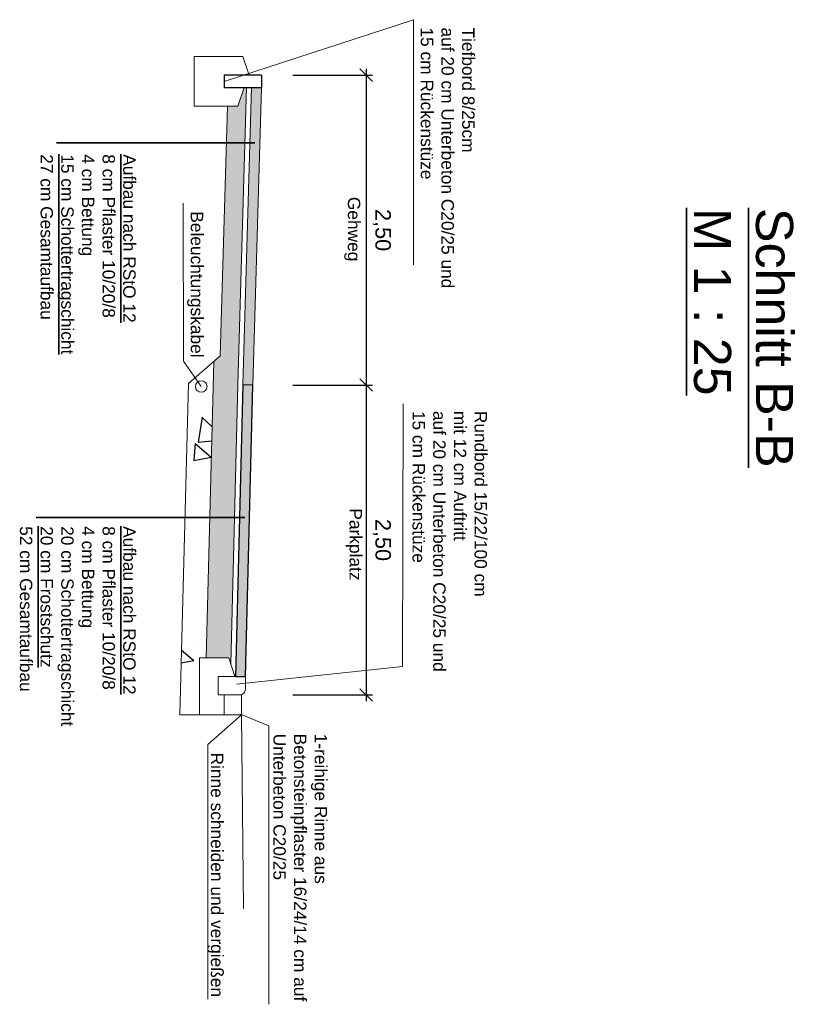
# Model space of a CAD drawing. Header units: metres. Extents: x 339653 to 341672, y 5744753 to 5747397.
# Tile 20 of 256: x 340331.99 to 340338.25, y 5745643.43 to 5745651.37. Entities that reach past the tile are written whole.
import ezdxf

# ---------------------------------------------------------------- set-up
doc = ezdxf.new("R2010")
doc.units = ezdxf.units.M
doc.header["$LTSCALE"] = 0.03
doc.header["$PDMODE"] = 3
doc.header["$PDSIZE"] = 0.5
for name, color, linetype, lineweight in [('P-Bemaßung', 4, 'Continuous', 25), ('P-Beschriftung', 3, 'Continuous', 35), ('P-Querschnitt', 6, 'Continuous', 18), ('P-Straße', 2, 'Continuous', 25)]:
    doc.layers.add(name, color=color, linetype=linetype, lineweight=lineweight)
for name, color, linetype in [('PF-Böschung_Damm', 91, 'Continuous'), ('PF-Gehweg', 41, 'Continuous'), ('PF-Parkstände-Ladezone-Busbucht-Inselkopf', 253, 'Continuous')]:
    doc.layers.add(name, color=color, linetype=linetype)
doc.styles.add('DYN_DIM', font='arial.ttf')
doc.styles.add('Text-Standard 66', font='arial.ttf')
doc.dimstyles.new('M50_Bemaßung 66', dxfattribs={"dimscale": 0.2, "dimtxt": 0.625, "dimasz": 0.5, "dimexe": 0.25, "dimexo": 0.25, "dimgap": 0.25, "dimtad": 1, "dimzin": 0, "dimtxsty": 'DYN_DIM', "dimblk": 'OBLIQUE', "dimcen": -1, "dimdle": 0.25, "dimclrt": 256, "dimaunit": 2, "dimazin": 0, "dimtfac": 0.75, "dimtmove": 1, "dimatfit": 2, "dimfxl": 1, "dimtvp": 1.5, "dimtolj": 1, "dimtzin": 0, "dimarcsym": 0})

# ---------------------------------------------------------------- blocks, each defined once
blk = doc.blocks.new('_Oblique')
at = {"color": 0, "lineweight": -2}
blk.add_line((-0.5, -0.5), (0.5, 0.5), dxfattribs=at)
blk = doc.blocks.new('*D186')
at = {"layer": 'Defpoints', "color": 0, "transparency": 16777216}
for p in [(340334.1408, 5745650.9262), (340334.1408, 5745648.4262), (340334.7818, 5745648.4262)]:
    blk.add_point(p, dxfattribs=at)
at = {"layer": 'P-Bemaßung', "color": 0, "lineweight": -2, "transparency": 16777216}
for p, q in [((340334.7818, 5745650.9762), (340334.7818, 5745648.3762)), ((340334.1908, 5745650.9262), (340334.8318, 5745650.9262)), ((340334.1908, 5745648.4262), (340334.8318, 5745648.4262))]:
    blk.add_line(p, q, dxfattribs=at)
at = {"layer": 'P-Bemaßung', "color": 0, "lineweight": -2, "transparency": 16777216, "xscale": 0.1, "yscale": 0.1, "zscale": 0.1}
for p, rotation in [((340334.7818, 5745650.9262), 90), ((340334.7818, 5745648.4262), 270)]:
    blk.add_blockref('_Oblique', p, dxfattribs=dict(at, rotation=rotation))
at = {"layer": 'P-Bemaßung', "transparency": 16777216, "insert": (340334.9069, 5745649.6762), "char_height": 0.125, "attachment_point": 5, "rotation": 270, "style": 'DYN_DIM'}
blk.add_mtext('\\A1;2,50', dxfattribs=at)
blk = doc.blocks.new('*D187')
at = {"layer": 'Defpoints', "color": 0, "transparency": 16777216}
for p in [(340334.1408, 5745648.4262), (340334.1408, 5745645.9262), (340334.7818, 5745645.9262)]:
    blk.add_point(p, dxfattribs=at)
at = {"layer": 'P-Bemaßung', "color": 0, "lineweight": -2, "transparency": 16777216}
for p, q in [((340334.1908, 5745648.4262), (340334.8318, 5745648.4262)), ((340334.7818, 5745648.4762), (340334.7818, 5745645.8762)), ((340334.1908, 5745645.9262), (340334.8318, 5745645.9262))]:
    blk.add_line(p, q, dxfattribs=at)
at = {"layer": 'P-Bemaßung', "color": 0, "lineweight": -2, "transparency": 16777216, "xscale": 0.1, "yscale": 0.1, "zscale": 0.1}
for p, rotation in [((340334.7818, 5745648.4262), 90), ((340334.7818, 5745645.9262), 270)]:
    blk.add_blockref('_Oblique', p, dxfattribs=dict(at, rotation=rotation))
at = {"layer": 'P-Bemaßung', "transparency": 16777216, "insert": (340334.9069, 5745647.1762), "char_height": 0.125, "attachment_point": 5, "rotation": 270, "style": 'DYN_DIM'}
blk.add_mtext('\\A1;2,50', dxfattribs=at)

msp = doc.modelspace()

# ---------------------------------------------------------------- hatches: boundary and pattern name
at = {"layer": 'P-Querschnitt'}
h = msp.add_hatch(dxfattribs=at)
h.set_pattern_fill('GRAVEL', color=256, scale=0.01, style=0)
h.set_pattern_definition([(138.012788, (340429.527792, 5745757.40691), (-2.2859999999, 2.0320000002), [0.03417214, -3.38304836]), (94.969741, (340429.502392, 5745757.42977), (0.2540000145, -3.0479999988), [0.05864047, -5.8054049]), (42.510447, (340429.497312, 5745757.48819), (-2.793999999, -2.540000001), [0.04134815, -4.0934723]), (177.273689, (340429.433812, 5745757.58725), (5.08, -0.2540000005), [0.05340045, -5.28664374]), (202.833654, (340429.380472, 5745757.58979), (3.048, 1.2700000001), [0.05236337, -5.18398077]), (267.273689, (340429.332212, 5745757.56947), (0.2540000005, 5.08), [0.05340045, -5.28664374]), (307.6942405, (340429.329672, 5745757.51613), (-2.5400000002, 3.30199999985), [0.07061937, -6.99131153]), (342.255328, (340429.372852, 5745757.46025), (5.58799999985, -1.7780000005), [0.06667195, -6.60052566]), (31.429566, (340429.436352, 5745757.43993), (3.3019999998, 2.0320000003), [0.0535813, -5.30455457]), (85.236358, (340429.482072, 5745757.46787), (-0.2540000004, -2.794), [0.06117133, -2.9973937]), (132.397438, (340429.487152, 5745757.52883), (-2.7940000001, 3.0479999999), [0.0791078, -7.83167725]), (48.814075, (340429.431272, 5745757.33579), (1.524, 1.778), [0.02700045, -2.6730566]), (81.469234, (340429.449052, 5745757.35611), (-0.5079999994, -3.3020000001), [0.0513682, -5.0854639]), (135, (340429.45667, 5745757.40691), (-0.254, 8e-17), [0.03592093, -0.3232893]), (113.19859, (340429.487152, 5745757.42469), (0.508, -1.27), [0.01934413, -1.91506224]), (201.80141, (340429.47953, 5745757.44247), (0.762, 0.254), [0.02735656, -1.3404753]), (300.963757, (340429.454132, 5745757.43231), (0.508, -0.762), [0.04443197, -1.4366298]), (71.56505, (340429.47699, 5745757.39421), (-0.254, -0.508), [0.0321287, -0.7710898]), (286.38954, (340429.479532, 5745757.58979), (0.762, -2.54), [0.0450088, -4.45588267]), (340.346176, (340429.492232, 5745757.54661), (-2.794, 1.016), [0.0377599, -3.73822157]), (203.19859, (340429.527792, 5745757.39421), (1.27, 0.508), [0.038688, -1.89571836]), (253.61046, (340429.492232, 5745757.37897), (0.7619999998, 2.54), [0.0450088, -4.45588267]), (249.443955, (340429.322052, 5745757.58979), (0.508, 1.27), [0.0434035, -2.12677343]), (204.77514, (340429.306812, 5745757.54915), (2.7939999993, 1.2700000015), [0.0363672, -3.60035934]), (336.80141, (340429.273792, 5745757.39167), (1.27, -0.508), [0.038688, -1.89571836]), (287.354025, (340429.309352, 5745757.37643), (-1.0160000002, 3.302), [0.04257827, -4.2152376]), (339.443955, (340429.273792, 5745757.51613), (-1.27, 0.508), [0.02170176, -2.1484752]), (11.309932, (340429.27379, 5745757.40691), (1.016, 0.254), [0.01295146, -1.2821995]), (75.963757, (340429.28649, 5745757.40945), (-0.254, -0.762), [0.05236337, -0.99490546]), (96.009006, (340429.299192, 5745757.46025), (0.2540000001, -2.54), [0.0485267, -4.8041365]), (213.69007, (340429.43127, 5745757.43231), (0.508, 0.254), [0.0366324, -0.87917764]), (263.1572266, (340429.400792, 5745757.41199), (-0.5079999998, -4.318), [0.06395568, -6.3316009]), (330.945396, (340429.393172, 5745757.34849), (-1.778, 1.016), [0.02615082, -2.58893923]), (0, (340429.41603, 5745757.3358), (0.254, 0.254), [0.01524, -0.23876]), (30.256437, (340429.306812, 5745757.46533), (-1.778, -1.0159999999), [0.0352867, -3.49339408]), (318.012788, (340429.337292, 5745757.48311), (2.2859999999, -2.0320000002), [0.0683443, -3.3488762]), (270, (340429.3881, 5745757.4374), (0.254, -0.254), [0.06604, -0.18796]), (235.304846, (340429.388092, 5745757.37135), (-1.7779999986, -2.540000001), [0.04016096, -3.97593167]), (164.054604, (340429.365232, 5745757.33833), (-1.016, 0.254), [0.0369829, -1.812165]), (117.645975, (340429.329672, 5745757.34849), (-2.5399999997, 4.8260000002), [0.0602145, -5.96124644]), (85.426079, (340429.301732, 5745757.40183), (0.254, 3.302), [0.06370295, -6.30658465])])
h.paths.add_polyline_path([(340333.6731, 5745646.2262), (340333.6895, 5745646.176), (340333.747, 5745648.4295), (340333.8169, 5745650.8262), (340333.7969, 5745650.8262), (340333.7469, 5745650.6762), (340333.6625, 5745650.6762), (340333.6037, 5745648.6626), (340333.5517, 5745648.6174), (340333.4907, 5745646.2265), (340333.537, 5745646.2262)])
at = {"layer": 'PF-Böschung_Damm'}
h = msp.add_hatch(dxfattribs=at)
h.set_pattern_fill('AR-CONC', color=6, scale=0.009)
h.set_pattern_definition([(320, (340429.2738, 5745757.5898), (-0.143452, -1.639662), [0.17145, -1.88595]), (265, (340429.2738, 5745757.5898), (1.719512, 0.31719), [0.13716, -1.508765]), (10.4514, (340429.2618, 5745757.4532), (1.57606, -1.322471), [0.14571, -1.602812]), (316.1842, (340429.731, 5745757.5898), (-0.37838, -2.43971), [0.257175, -2.828925]), (6.6356, (340429.6995, 5745757.3865), (2.226835, -2.136637), [0.218565, -2.40422]), (261.1842, (340429.731, 5745757.5898), (2.226835, -2.136637), [0.20574, -2.263138]), (291, (340429.6167, 5745757.3612), (-0.920387, -1.36453), [0.17145, -1.88595]), (236, (340429.6167, 5745757.3612), (1.657692, -0.556218), [0.13716, -1.50876]), (341.4514, (340429.54, 5745757.2475), (0.737305, -1.920748), [0.14571, -1.60281]), (307.5, (340429.2738, 5745757.5898), (0.7609953, -0.0277974), [0, -1.490472, 0, -1.53162, 0, -1.514475]), (277.5, (340429.2738, 5745757.5898), (0.901625, -0.601377), [0, -0.873252, 0, -1.456182, 0, -0.577215]), (237.5, (340429.2738, 5745758.09957), (-0.0515587, -1.2203154), [0, -0.5715, 0, -1.78308, 0, -2.36601]), (227.5, (340429.2738, 5745758.3282), (0.2288384, -1.333163), [0, -0.74295, 0, -1.184148, 0, -1.68021])])
h.paths.add_polyline_path([(340333.437, 5745645.7662), (340333.437, 5745646.2268), (340333.4907, 5745646.2265), (340333.5517, 5745648.6174), (340333.3471, 5745648.4395), (340333.2789, 5745645.7662)])
at = {"layer": 'PF-Gehweg'}
h = msp.add_hatch(color=256, dxfattribs=at)
h.dxf.hatch_style = 1
h.paths.add_polyline_path([(340333.937, 5745650.8262), (340333.8569, 5745650.8262), (340333.787, 5745648.4286), (340333.867, 5745648.4262)])
at = {"layer": 'PF-Parkstände-Ladezone-Busbucht-Inselkopf'}
h = msp.add_hatch(color=256, dxfattribs=at)
h.dxf.hatch_style = 1
h.paths.add_polyline_path([(340333.7269, 5745646.0762), (340333.807, 5745646.0762), (340333.867, 5745648.4262), (340333.787, 5745648.4286)])

# ---------------------------------------------------------------- linework, layer by layer
at = {"layer": 'P-Beschriftung'}
for p, q in [((340332.2842, 5745650.3797), (340333.8834, 5745650.3797)), ((340332.1186, 5745647.3577), (340333.8016, 5745647.3577))]:
    msp.add_line(p, q, dxfattribs=at)
at = {"layer": 'P-Beschriftung', "color": 2}
msp.add_line((340333.7625, 5745645.7662), (340333.7625, 5745645.7662), dxfattribs=at)
at = {"layer": 'P-Querschnitt'}
for p, q in [((340335.1637, 5745651.3738), (340333.637, 5745650.8747)), ((340335.1637, 5745651.3738), (340335.1637, 5745649.3965)), ((340333.3929, 5745650.6762), (340333.395, 5745651.0766)), ((340333.395, 5745651.0762), (340333.787, 5745651.0762)), ((340333.787, 5745651.0762), (340333.837, 5745650.9262)), ((340333.7469, 5745650.6762), (340333.7969, 5745650.8262)), ((340333.817, 5745650.8297), (340333.747, 5745648.4297)), ((340333.857, 5745650.8286), (340333.787, 5745648.4286)), ((340333.937, 5745650.8262), (340333.867, 5745648.4262)), ((340333.3929, 5745650.6762), (340333.7469, 5745650.6762)), ((340333.6625, 5745650.6762), (340333.6037, 5745648.6626)), ((340333.3058, 5745649.8933), (340333.3067, 5745648.6192)), ((340333.3471, 5745648.4395), (340333.6037, 5745648.6626)), ((340333.3067, 5745648.6192), (340333.4517, 5745648.4144)), ((340333.5517, 5745648.6174), (340333.4907, 5745646.2265)), ((340333.3471, 5745648.4395), (340333.2789, 5745645.7662)), ((340333.747, 5745648.4293), (340333.6895, 5745646.176)), ((340333.787, 5745648.4283), (340333.7269, 5745646.0762)), ((340333.787, 5745648.4286), (340333.867, 5745648.4262)), ((340333.867, 5745648.4262), (340333.807, 5745646.0762)), ((340335.0795, 5745648.2746), (340335.0754, 5745646.1553)), ((340333.437, 5745646.2268), (340333.437, 5745645.7662)), ((340333.537, 5745646.2262), (340333.437, 5745646.2268)), ((340333.437, 5745646.2268), (340333.437, 5745646.1764)), ((340333.6731, 5745646.2262), (340333.537, 5745646.2262)), ((340333.6731, 5745646.2262), (340333.722, 5745646.0762)), ((340335.0754, 5745646.1553), (340333.7358, 5745646.0124)), ((340333.7625, 5745645.9262), (340333.587, 5745645.9262)), ((340333.437, 5745645.7662), (340333.2789, 5745645.7662)), ((340333.637, 5745645.7662), (340333.437, 5745645.7662)), ((340333.777, 5745645.7662), (340333.5029, 5745645.5268)), ((340333.9952, 5745645.6763), (340333.7683, 5745645.7698)), ((340333.9952, 5745643.4303), (340333.9952, 5745645.6763)), ((340333.5029, 5745645.5268), (340333.5047, 5745643.4729))]:
    msp.add_line(p, q, dxfattribs=at)
at = {"layer": 'P-Querschnitt', "color": 2}
for p, q in [((340333.587, 5745646.0762), (340333.587, 5745645.9262)), ((340333.587, 5745646.0762), (340333.807, 5745646.0762)), ((340333.807, 5745646.0762), (340333.807, 5745645.9697)), ((340333.587, 5745645.9262), (340333.777, 5745645.9262)), ((340333.637, 5745645.9262), (340333.637, 5745645.7662)), ((340333.777, 5745645.7662), (340333.777, 5745645.9262)), ((340333.777, 5745645.7662), (340333.637, 5745645.7662))]:
    msp.add_line(p, q, dxfattribs=at)
at = {"layer": 'P-Querschnitt', "color": 83}
msp.add_line((340333.777, 5745645.7662), (340333.7911, 5745644.2041), dxfattribs=at)
at = {"layer": 'P-Querschnitt', "color": 3}
msp.add_circle((340333.4517, 5745648.4144), 0.0467, dxfattribs=at)
at = {"layer": 'P-Querschnitt', "color": 2}
msp.add_arc((340333.7612, 5745645.972), 0.0458, 268.39005, 2.81914, dxfattribs=at)
at = {"layer": 'P-Straße'}
for p, q in [((340333.937, 5745650.9262), (340333.637, 5745650.9262)), ((340333.637, 5745650.9262), (340333.637, 5745650.8262)), ((340333.937, 5745650.9262), (340333.937, 5745650.8262)), ((340333.637, 5745650.8262), (340333.937, 5745650.8262))]:
    msp.add_line(p, q, dxfattribs=at)
at = {"layer": 'PF-Parkstände-Ladezone-Busbucht-Inselkopf'}
msp.add_lwpolyline([(340333.7269, 5745646.0762), (340333.807, 5745646.0762), (340333.867, 5745648.4262), (340333.787, 5745648.4286)], close=True, dxfattribs=at)

# ---------------------------------------------------------------- texts
at = {"layer": 'P-Beschriftung', "attachment_point": 1, "rotation": 270, "style": 'Text-Standard 66'}
for s, insert, char_height, width in [('\\A1;\\pxql;Tiefbord 8/25cm \\Pauf 20 cm Unterbeton C20/25 und\\P15 cm Rückenstüze ', (340335.656, 5745651.311), 0.1, 2.188515), ('{\\LAufbau nach RStO 12\\P}8 cm Pflaster 10/20/8\\P4 cm Bettung\\P{\\L15 cm Schottertragschicht \\P}27 cm Gesamtaufbau', (340332.9215, 5745650.2884), 0.1, 2.188515), ('\\pxt11;Gehweg', (340334.734, 5745649.9443), 0.1, 4.440892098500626e-16), ('{\\LSchnitt B-B\\PM 1 : 25}', (340338.2264, 5745649.8553), 0.3, 4.338775), ('\\A1;\\pxql;Beleuchtungskabel', (340333.4667, 5745649.8279), 0.1, 2.188515), ('\\A1;Rundbord 15/22/100 cm\\Pmit 12 cm Auftritt\\Pauf 20 cm Unterbeton C20/25 und 15 cm Rückenstüze ', (340335.756, 5745648.2178), 0.1, 2.188515), ('\\pxt11;Parkplatz', (340334.7475, 5745647.4313), 0.1, 4.440892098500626e-16), ('{\\LAufbau nach RStO 12\\P}8 cm Pflaster 10/20/8\\P4 cm Bettung \\P20 cm Schottertragschicht {\\L\\P20 cm Frostschutz\\P}52 cm Gesamtaufbau', (340332.9215, 5745647.2878), 0.1, 2.188515), ('\\A1;1-reihige Rinne aus Betonsteinpflaster 16/24/14 cm auf Unterbeton C20/25', (340334.4663, 5745645.6135), 0.1, 2.188515), ('\\A1;Rinne schneiden und vergießen', (340333.629, 5745645.4611), 0.1, 2.188515)]:
    msp.add_mtext(s, dxfattribs=dict(at, insert=insert, char_height=char_height, width=width))

# ---------------------------------------------------------------- dimensions: what is measured, and where the dimension line sits
at = {"layer": 'P-Bemaßung'}
for p1, p2, picture, middle in [((340334.1408, 5745650.9262), (340334.1408, 5745648.4262), '*D186', (340334.9069, 5745649.6762)), ((340334.1408, 5745648.4262), (340334.1408, 5745645.9262), '*D187', (340334.9069, 5745647.1762))]:
    dim = msp.add_aligned_dim(p1=p1, p2=p2, distance=0.641, dimstyle='M50_Bemaßung 66', dxfattribs=at)
    dim.commit()
    dim.dimension.update_dxf_attribs({"geometry": picture, "text_midpoint": middle})

doc.saveas('drawing.dxf')
